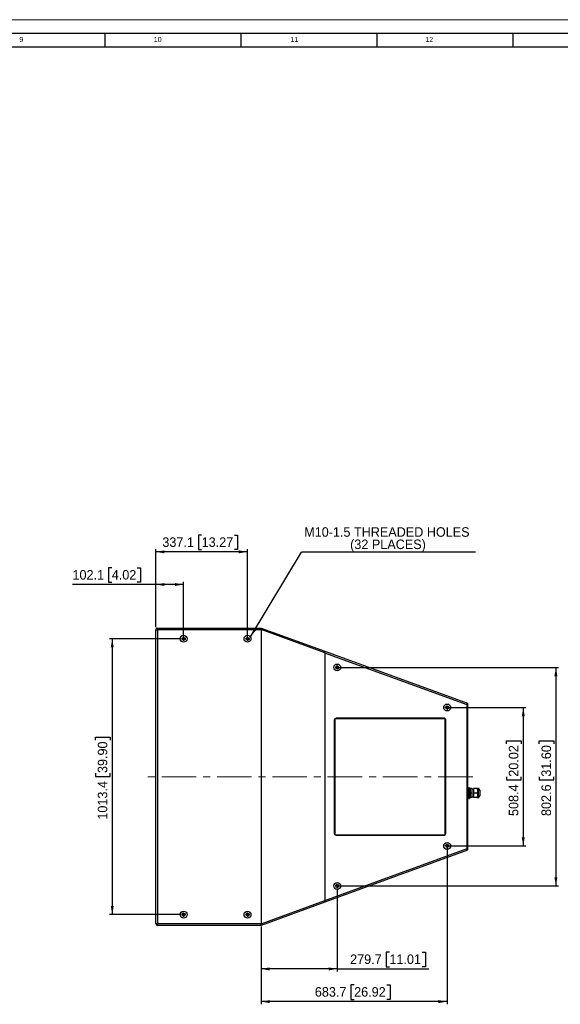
# Model space of a CAD drawing. Header units: millimetres. Extents: x 0 to 8410, y 0 to 5940.
# Tile 18 of 19: x 4441 to 6428, y 2323 to 5940. Entities that reach past the tile are written whole.
import ezdxf

# ---------------------------------------------------------------- set-up
doc = ezdxf.new("R2010")
doc.units = ezdxf.units.MM
doc.header["$LTSCALE"] = 10
doc.linetypes.add('CENTERX2', pattern=[20.32, 12.7, -2.54, 2.54, -2.54])
doc.layers.add('FORMAT', color=7, linetype='Continuous')
doc.layers.add('SLD-0', color=7, linetype='Continuous')
doc.styles.add('SLDTEXTSTYLE0', font='arial.ttf', dxfattribs={"width": 0.948})
doc.styles.add('SLDTEXTSTYLE1', font='GOTHIC.TTF', dxfattribs={"width": 0.913})
doc.styles.get("Standard").update_dxf_attribs({"font": 'arial.ttf'})
doc.dimstyles.new('SLDDIMSTYLE0', dxfattribs={"dimtxt": 35, "dimasz": 32, "dimexe": 0, "dimexo": 0.0625, "dimgap": 8.75, "dimtad": 1, "dimdec": 1, "dimrnd": 1e-09, "dimzin": 12, "dimdsep": 46, "dimtxsty": 'SLDTEXTSTYLE0', "dimsah": 1, "dimcen": 0.09, "dimadec": 0, "dimazin": 3, "dimtfac": 1, "dimtdec": 1, "dimtofl": 0, "dimtmove": 0, "dimatfit": 3, "dimfxl": 1, "dimfrac": 2, "dimtolj": 1, "dimtzin": 12, "dimarcsym": 0})
doc.dimstyles.new('SLDDIMSTYLE1', dxfattribs={"dimtxt": 0.18, "dimasz": 32, "dimexe": 0, "dimexo": 0.0625, "dimgap": 0, "dimtad": 0, "dimtih": 1, "dimtoh": 1, "dimdec": 0, "dimrnd": 1e-09, "dimzin": 0, "dimdsep": 46, "dimtxsty": 'Standard', "dimsah": 1, "dimcen": 0.09, "dimadec": 0, "dimazin": 0, "dimtfac": 32, "dimtdec": 0, "dimtofl": 0, "dimtmove": 0, "dimatfit": 3, "dimfxl": 1, "dimfrac": 2, "dimtolj": 1, "dimtzin": 0, "dimarcsym": 0})

# ---------------------------------------------------------------- blocks, each defined once
blk = doc.blocks.new('_D_2')
at = {"layer": 'SLD-0', "color": 7, "transparency": 16777216}
for p, q in [((4779.5, 3926.8), (4767.4, 3926.8)), ((4767.4, 3926.8), (4767.4, 3873.1)), ((4873, 3926.8), (4885.1, 3926.8)), ((4885.1, 3926.8), (4885.1, 3873.1)), ((4767.4, 3873.1), (4779.5, 3873.1)), ((4885.1, 3873.1), (4873, 3873.1)), ((4941.2, 3708.7), (4941.2, 3875.1)), ((5043.3, 3675.7), (5043.3, 3875.1)), ((4941.2, 3865.1), (4635.1, 3865.1)), ((5043.3, 3865.1), (4941.2, 3865.1))]:
    blk.add_line(p, q, dxfattribs=at)
for points in [[(4941.2, 3865.1), (4973.2, 3859.6), (4973.2, 3870.6)], [(5043.3, 3865.1), (5011.3, 3870.6), (5011.3, 3859.6)]]:
    blk.add_solid(points, dxfattribs=at)
at = {"layer": 'SLD-0', "color": 7, "transparency": 16777216, "char_height": 35, "attachment_point": 1, "style": 'SLDTEXTSTYLE0'}
for s, insert in [('102.1', (4635.1, 3918.2)), ('4.02', (4779.5, 3918.2))]:
    blk.add_mtext(s, dxfattribs=dict(at, insert=insert))
blk = doc.blocks.new('_D_3')
at = {"layer": 'SLD-0', "color": 7, "transparency": 16777216}
for p, q in [((5109.8, 4046.8), (5097.7, 4046.8)), ((5097.7, 4046.8), (5097.7, 3993.1)), ((5230.1, 4046.8), (5242.1, 4046.8)), ((5242.1, 4046.8), (5242.1, 3993.1)), ((4941.2, 3708.7), (4941.2, 3995.1)), ((5278.3, 3985.1), (4941.2, 3985.1)), ((5097.7, 3993.1), (5109.8, 3993.1)), ((5242.1, 3993.1), (5230.1, 3993.1)), ((5278.3, 3675.7), (5278.3, 3995.1))]:
    blk.add_line(p, q, dxfattribs=at)
for points in [[(4941.2, 3985.1), (4973.2, 3979.6), (4973.2, 3990.6)], [(5278.3, 3985.1), (5246.3, 3990.6), (5246.3, 3979.6)]]:
    blk.add_solid(points, dxfattribs=at)
at = {"layer": 'SLD-0', "color": 7, "transparency": 16777216, "char_height": 35, "attachment_point": 1, "style": 'SLDTEXTSTYLE0'}
for s, insert in [('337.1', (4965.4, 4038.2)), ('13.27', (5109.8, 4038.2))]:
    blk.add_mtext(s, dxfattribs=dict(at, insert=insert))
blk = doc.blocks.new('_D_4')
at = {"layer": 'SLD-0', "color": 7, "transparency": 16777216}
for p, q in [((5033.3, 3665.7), (4771.2, 3665.7)), ((4781.2, 3665.7), (4781.2, 2652.3)), ((4719.5, 3292.7), (4719.5, 3304.7)), ((4719.5, 3304.7), (4773.2, 3304.7)), ((4773.2, 3304.7), (4773.2, 3292.7)), ((4719.5, 3172.4), (4719.5, 3160.3)), ((4719.5, 3160.3), (4773.2, 3160.3)), ((4773.2, 3160.3), (4773.2, 3172.4)), ((5033.3, 2652.3), (4771.2, 2652.3))]:
    blk.add_line(p, q, dxfattribs=at)
for points in [[(4781.2, 3665.7), (4775.7, 3633.7), (4786.7, 3633.7)], [(4781.2, 2652.3), (4786.7, 2684.3), (4775.7, 2684.3)]]:
    blk.add_solid(points, dxfattribs=at)
at = {"layer": 'SLD-0', "color": 7, "transparency": 16777216, "char_height": 35, "attachment_point": 1, "rotation": 90, "style": 'SLDTEXTSTYLE0'}
for s, insert in [('39.90', (4728.1, 3172.4)), ('1013.4', (4728.1, 3001.2))]:
    blk.add_mtext(s, dxfattribs=dict(at, insert=insert))
blk = doc.blocks.new('_D_5')
at = {"layer": 'SLD-0', "color": 7, "transparency": 16777216}
for p, q in [((6022.1, 3413.2), (6301.7, 3413.2)), ((6291.7, 3413.2), (6291.7, 2904.8)), ((6230, 3279.3), (6230, 3291.3)), ((6230, 3291.3), (6283.7, 3291.3)), ((6283.7, 3291.3), (6283.7, 3279.3)), ((6230, 3159), (6230, 3147)), ((6230, 3147), (6283.7, 3147)), ((6283.7, 3147), (6283.7, 3159)), ((6022.1, 2904.8), (6301.7, 2904.8))]:
    blk.add_line(p, q, dxfattribs=at)
for points in [[(6291.7, 3413.2), (6286.2, 3381.2), (6297.2, 3381.2)], [(6291.7, 2904.8), (6297.2, 2936.8), (6286.2, 2936.8)]]:
    blk.add_solid(points, dxfattribs=at)
at = {"layer": 'SLD-0', "color": 7, "transparency": 16777216, "char_height": 35, "attachment_point": 1, "rotation": 90, "style": 'SLDTEXTSTYLE0'}
for s, insert in [('20.02', (6238.6, 3159)), ('508.4', (6238.6, 3014.6))]:
    blk.add_mtext(s, dxfattribs=dict(at, insert=insert))
blk = doc.blocks.new('_D_6')
at = {"layer": 'SLD-0', "color": 7, "transparency": 16777216}
for p, q in [((5618, 3560.3), (6421.7, 3560.3)), ((6411.7, 3560.3), (6411.7, 2757.7)), ((6350, 3279.3), (6350, 3291.3)), ((6350, 3291.3), (6403.7, 3291.3)), ((6403.7, 3291.3), (6403.7, 3279.3)), ((6350, 3159), (6350, 3147)), ((6350, 3147), (6403.7, 3147)), ((6403.7, 3147), (6403.7, 3159)), ((5618, 2757.7), (6421.7, 2757.7))]:
    blk.add_line(p, q, dxfattribs=at)
for points in [[(6411.7, 3560.3), (6406.2, 3528.3), (6417.2, 3528.3)], [(6411.7, 2757.7), (6417.2, 2789.7), (6406.2, 2789.7)]]:
    blk.add_solid(points, dxfattribs=at)
at = {"layer": 'SLD-0', "color": 7, "transparency": 16777216, "char_height": 35, "attachment_point": 1, "rotation": 90, "style": 'SLDTEXTSTYLE0'}
for s, insert in [('31.60', (6358.6, 3159)), ('802.6', (6358.6, 3014.6))]:
    blk.add_mtext(s, dxfattribs=dict(at, insert=insert))
blk = doc.blocks.new('_D_7')
at = {"layer": 'SLD-0', "color": 7, "transparency": 16777216}
for p, q in [((5608, 2747.7), (5608, 2442.9)), ((5328.3, 2609.2), (5328.3, 2442.9)), ((5799.8, 2514.6), (5787.8, 2514.6)), ((5787.8, 2514.6), (5787.8, 2460.9)), ((5920.1, 2514.6), (5932.2, 2514.6)), ((5932.2, 2514.6), (5932.2, 2460.9)), ((5787.8, 2460.9), (5799.8, 2460.9)), ((5932.2, 2460.9), (5920.1, 2460.9)), ((5608, 2452.9), (5328.3, 2452.9)), ((5608, 2452.9), (5944.2, 2452.9))]:
    blk.add_line(p, q, dxfattribs=at)
for points in [[(5328.3, 2452.9), (5360.3, 2447.4), (5360.3, 2458.4)], [(5608, 2452.9), (5576, 2458.4), (5576, 2447.4)]]:
    blk.add_solid(points, dxfattribs=at)
at = {"layer": 'SLD-0', "color": 7, "transparency": 16777216, "char_height": 35, "attachment_point": 1, "style": 'SLDTEXTSTYLE0'}
for s, insert in [('279.7', (5655.4, 2506)), ('11.01', (5799.8, 2506))]:
    blk.add_mtext(s, dxfattribs=dict(at, insert=insert))
blk = doc.blocks.new('_D_8')
at = {"layer": 'SLD-0', "color": 7, "transparency": 16777216}
for p, q in [((6012.1, 2894.8), (6012.1, 2322.9)), ((5328.3, 2609.2), (5328.3, 2322.9)), ((5670.2, 2394.6), (5658.2, 2394.6)), ((5658.2, 2394.6), (5658.2, 2340.9)), ((5790.5, 2394.6), (5802.5, 2394.6)), ((5802.5, 2394.6), (5802.5, 2340.9)), ((6012.1, 2332.9), (5328.3, 2332.9)), ((5658.2, 2340.9), (5670.2, 2340.9)), ((5802.5, 2340.9), (5790.5, 2340.9))]:
    blk.add_line(p, q, dxfattribs=at)
for points in [[(5328.3, 2332.9), (5360.3, 2327.4), (5360.3, 2338.4)], [(6012.1, 2332.9), (5980.1, 2338.4), (5980.1, 2327.4)]]:
    blk.add_solid(points, dxfattribs=at)
at = {"layer": 'SLD-0', "color": 7, "transparency": 16777216, "char_height": 35, "attachment_point": 1, "style": 'SLDTEXTSTYLE0'}
for s, insert in [('683.7', (5525.8, 2386)), ('26.92', (5670.2, 2386))]:
    blk.add_mtext(s, dxfattribs=dict(at, insert=insert))
blk = doc.blocks.new('SW_NOTE_0_3')
at = {"layer": 'SLD-0', "color": 0}
blk.add_line((639.4, 0), (0, 0), dxfattribs=at)
at = {"layer": 'SLD-0', "color": 0, "char_height": 35, "attachment_point": 2, "style": 'SLDTEXTSTYLE0'}
for s, insert in [('M10-1.5 THREADED HOLES', (313.2, 91.2)), ('(32 PLACES)', (317.3, 46))]:
    blk.add_mtext(s, dxfattribs=dict(at, insert=insert))
blk = doc.blocks.new('SW_CENTERMARKSYMBOL_0')
at = {"layer": 'SLD-0', "color": 0}
for p, q in [((-5, 0), (-8, 0)), ((0, 0), (-2.5, 0)), ((0, 5), (0, 8)), ((0, 0), (0, 2.5)), ((0, 0), (0, -2.5)), ((0, 0), (2.5, 0)), ((5, 0), (8, 0)), ((0, -5), (0, -8))]:
    blk.add_line(p, q, dxfattribs=at)
blk = doc.blocks.new('SW_CENTERMARKSYMBOL_1')
at = {"layer": 'SLD-0', "color": 0}
for p, q in [((-5, 0), (-8, 0)), ((0, 0), (-2.5, 0)), ((0, 5), (0, 8)), ((0, 0), (0, 2.5)), ((0, 0), (0, -2.5)), ((0, 0), (2.5, 0)), ((5, 0), (8, 0)), ((0, -5), (0, -8))]:
    blk.add_line(p, q, dxfattribs=at)
blk = doc.blocks.new('SW_CENTERMARKSYMBOL_2')
at = {"layer": 'SLD-0', "color": 0}
for p, q in [((-5, 0), (-8, 0)), ((0, 0), (-2.5, 0)), ((0, 5), (0, 8)), ((0, 0), (0, 2.5)), ((0, 0), (0, -2.5)), ((0, 0), (2.5, 0)), ((5, 0), (8, 0)), ((0, -5), (0, -8))]:
    blk.add_line(p, q, dxfattribs=at)
blk = doc.blocks.new('SW_CENTERMARKSYMBOL_3')
at = {"layer": 'SLD-0', "color": 0}
for p, q in [((-5, 0), (-8, 0)), ((0, 0), (-2.5, 0)), ((0, 5), (0, 8)), ((0, 0), (0, 2.5)), ((0, 0), (0, -2.5)), ((0, 0), (2.5, 0)), ((5, 0), (8, 0)), ((0, -5), (0, -8))]:
    blk.add_line(p, q, dxfattribs=at)
blk = doc.blocks.new('SW_CENTERMARKSYMBOL_4')
at = {"layer": 'SLD-0', "color": 0}
for p, q in [((-5, 0), (-8, 0)), ((0, 0), (-2.5, 0)), ((0, 5), (0, 8)), ((0, 0), (0, 2.5)), ((0, 0), (0, -2.5)), ((0, 0), (2.5, 0)), ((5, 0), (8, 0)), ((0, -5), (0, -8))]:
    blk.add_line(p, q, dxfattribs=at)
blk = doc.blocks.new('SW_CENTERMARKSYMBOL_5')
at = {"layer": 'SLD-0', "color": 0}
for p, q in [((-5, 0), (-8, 0)), ((0, 0), (-2.5, 0)), ((0, 5), (0, 8)), ((0, 0), (0, 2.5)), ((0, 0), (0, -2.5)), ((0, 0), (2.5, 0)), ((5, 0), (8, 0)), ((0, -5), (0, -8))]:
    blk.add_line(p, q, dxfattribs=at)
blk = doc.blocks.new('SW_CENTERMARKSYMBOL_6')
at = {"layer": 'SLD-0', "color": 0}
for p, q in [((-5, 0), (-8, 0)), ((0, 0), (-2.5, 0)), ((0, 5), (0, 8)), ((0, 0), (0, 2.5)), ((0, 0), (0, -2.5)), ((0, 0), (2.5, 0)), ((5, 0), (8, 0)), ((0, -5), (0, -8))]:
    blk.add_line(p, q, dxfattribs=at)
blk = doc.blocks.new('SW_CENTERMARKSYMBOL_7')
at = {"layer": 'SLD-0', "color": 0}
for p, q in [((-5, 0), (-8, 0)), ((0, 0), (-2.5, 0)), ((0, 5), (0, 8)), ((0, 0), (0, 2.5)), ((0, 0), (0, -2.5)), ((0, 0), (2.5, 0)), ((5, 0), (8, 0)), ((0, -5), (0, -8))]:
    blk.add_line(p, q, dxfattribs=at)

msp = doc.modelspace()

# ---------------------------------------------------------------- linework, layer by layer
at = {"color": 7, "linetype": 'Continuous', "lineweight": 18}
msp.add_line((0.000042, 5940.000099), (8410.000042, 5940.000099), dxfattribs=at)
at = {"color": 7, "linetype": 'Continuous', "lineweight": 25}
for p, q in [((4941.1916, 2619.236129), (4941.1916, 3698.736089)), ((4941.1916, 3698.736089), (4947.5416, 3698.736089)), ((4947.5416, 3705.086129), (4947.5416, 3698.736089)), ((4947.5416, 3705.086129), (5328.333335, 3705.086129)), ((4947.5416, 3698.736089), (4947.5416, 2619.236129)), ((5328.333335, 3698.736089), (4947.5416, 3698.736089)), ((5328.333335, 3698.736089), (5328.333335, 2619.236129)), ((5328.348296, 3705.080645), (5562.613236, 3619.815188)), ((5562.304901, 3614.325511), (5328.404682, 3699.458199)), ((5562.613236, 3619.815188), (6086.204575, 3429.243522)), ((5562.142895, 3613.228875), (5562.142895, 2704.743343)), ((6085.691618, 3422.672706), (5562.142895, 3613.228875)), ((6085.691618, 2895.299511), (6085.691618, 3422.672706)), ((6085.691618, 3422.672706), (6087.191628, 3422.672706)), ((6087.191628, 3427.833991), (6087.191628, 3422.672706)), ((6087.191628, 3422.672706), (6087.191628, 2895.299511)), ((5597.309338, 3367.386105), (5597.309338, 2950.586112)), ((5599.05933, 3371.763604), (5599.05933, 2946.208613)), ((6004.836844, 3371.986108), (5599.281834, 3371.986108)), ((6000.45936, 3373.736115), (5603.659319, 3373.736115)), ((6005.059289, 2946.208613), (6005.059289, 3371.763604)), ((6006.809281, 2950.586112), (6006.809281, 3367.386105)), ((6087.191628, 3116.986109), (6091.863559, 3116.986109)), ((6087.191628, 3114.481298), (6091.863559, 3114.481298)), ((6093.863653, 3118.486108), (6091.863559, 3118.486108)), ((6091.863559, 3118.486108), (6091.863559, 3116.986109)), ((6091.863559, 3114.481298), (6091.863559, 3101.490917)), ((6093.863653, 3118.486108), (6093.863653, 3079.486111)), ((6103.213595, 3115.48611), (6096.863555, 3115.48611)), ((6096.863555, 3115.48611), (6096.863555, 3098.98611)), ((6103.213595, 3115.48611), (6103.213595, 3098.98611)), ((6109.213637, 3113.236109), (6103.213595, 3113.236109)), ((6109.213637, 3115.436109), (6109.213637, 3098.98611)), ((6121.468829, 3115.436109), (6109.213637, 3115.436109)), ((6124.213623, 3115.236109), (6124.01359, 3115.436109)), ((6125.713633, 3115.236109), (6124.213623, 3115.236109)), ((6124.213623, 3115.236109), (6124.213623, 3082.736107)), ((6087.191628, 3101.490917), (6091.863559, 3101.490917)), ((6087.191628, 3096.481296), (6091.863559, 3096.481296)), ((6087.191628, 3083.490918), (6091.863559, 3083.490918)), ((6087.191628, 3080.986107), (6091.863559, 3080.986107)), ((6091.863559, 3096.481296), (6091.863559, 3083.490918)), ((6091.863559, 3080.986107), (6091.863559, 3079.486111)), ((6091.863559, 3079.486111), (6093.863653, 3079.486111)), ((6103.213595, 3098.98611), (6096.863555, 3098.98611)), ((6096.863555, 3098.98611), (6096.863555, 3082.48611)), ((6103.213595, 3082.48611), (6096.863555, 3082.48611)), ((6103.213595, 3098.98611), (6103.213595, 3082.48611)), ((6103.213595, 3084.736111), (6109.213637, 3084.736111)), ((6121.468829, 3098.98611), (6109.213637, 3098.98611)), ((6109.213637, 3098.98611), (6109.213637, 3082.536111)), ((6121.468829, 3082.536111), (6109.213637, 3082.536111)), ((6124.01359, 3082.536111), (6124.213623, 3082.736107)), ((6124.213623, 3082.736107), (6125.713633, 3082.736107)), ((6131.713556, 3109.236108), (6131.713556, 3088.736112)), ((5599.281834, 2945.986109), (6004.836844, 2945.986109)), ((5603.659319, 2944.236102), (6000.45936, 2944.236102)), ((5562.142895, 2704.743343), (6085.691618, 2895.299511)), ((6085.691618, 2895.299511), (6087.191628, 2895.299511)), ((6087.191628, 2895.299511), (6087.191628, 2890.138226)), ((6086.204575, 2888.728695), (5562.613236, 2698.157029)), ((5562.613236, 2698.157029), (5328.348296, 2612.891572)), ((5328.404682, 2618.514018), (5562.304901, 2703.646707)), ((4941.1916, 2619.236129), (4947.5416, 2619.236129)), ((4947.5416, 2619.236129), (4947.5416, 2612.886088)), ((4947.5416, 2619.236129), (5328.333335, 2619.236129)), ((5328.333335, 2612.886088), (4947.5416, 2612.886088))]:
    msp.add_line(p, q, dxfattribs=at)
at = {"color": 8, "linetype": 'Continuous', "lineweight": 25}
msp.add_line((6125.713633, 3115.236109), (6125.713633, 3082.736107), dxfattribs=at)
at = {"color": 7, "linetype": 'Continuous', "lineweight": 25, "flags": 128}
for points in [[(5328.333335, 3705.086129), (5328.33709, 3705.084758), (5328.348296, 3705.080645)], [(6085.691618, 3422.672706), (6085.780667, 3423.813718), (6085.867094, 3424.920069), (6085.948156, 3425.958114), (6086.021351, 3426.896351), (6086.084651, 3427.706229), (6086.135911, 3428.363191), (6086.1737, 3428.847241), (6086.196827, 3429.143684), (6086.204575, 3429.243522)], [(6086.204575, 2888.728695), (6086.1948, 2888.854968), (6086.165594, 2889.228868), (6086.118148, 2889.83609), (6086.054371, 2890.65324), (6085.976647, 2891.648965), (6085.887955, 2892.78497), (6085.791634, 2894.017594), (6085.691618, 2895.299511)], [(5328.348296, 2612.891572), (5328.33709, 2612.887459), (5328.333335, 2612.886088)]]:
    msp.add_lwpolyline(points, dxfattribs=at)
at = {"color": 7, "linetype": 'Continuous', "lineweight": 25}
for centre, radius in [((5043.33334, 3665.686109), 12.7), ((5043.33334, 3665.686109), 5.5), ((5278.33334, 3665.686109), 12.7), ((5278.33334, 3665.686109), 5.5), ((5607.990966, 3560.276109), 12.7), ((5607.990966, 3560.276109), 5.5), ((6012.05932, 3413.206109), 12.7), ((6012.05932, 3413.206109), 5.5), ((6012.05932, 2904.761456), 12.7), ((6012.05932, 2904.761456), 5.5), ((5607.990966, 2757.690618), 12.7), ((5607.990966, 2757.690618), 5.5), ((5043.33334, 2652.286109), 12.7), ((5043.33334, 2652.286109), 5.5), ((5278.33334, 2652.286109), 12.7), ((5278.33334, 2652.286109), 5.5)]:
    msp.add_circle(centre, radius, dxfattribs=at)
for centre, radius, start, end in [((4947.5416, 3698.736109), 6.35, 90, 180), ((6085.6916, 3427.833979), 1.5, 0, 70), ((5603.65932, 3367.386109), 6.35, 90, 180), ((6000.45932, 3367.386109), 6.35, 0, 90), ((6095.3636, 3114.736109), 1.5, 0, 180), ((6125.7136, 3109.236109), 6, 0, 90), ((6095.3636, 3083.236109), 1.5, 180, 0), ((6125.7136, 3088.736109), 6, 270, 0), ((5603.65932, 2950.586109), 6.35, 180, 270), ((6000.45932, 2950.586109), 6.35, 270, 0), ((6085.6916, 2890.138239), 1.5, 290, 0), ((4947.5416, 2619.236109), 6.35, 180, 270)]:
    msp.add_arc(centre, radius, start, end, dxfattribs=at)
for centre, major_axis, ratio, start_param, end_param in [((5339.331863, 3698.736109), (10.998523, 0), 0.5773502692, 3.0276282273, 3.1415926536), ((5560.441401, 3613.848154), (2.171828, 5.967048), 0.2537933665, 4.8842437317, 6.2831853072), ((5573.141401, 3609.225732), (10.607633, -5.646401), 0.5146877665, 3.2371427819, 3.4089975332), ((5573.141401, 2708.746485), (10.607633, 5.646401), 0.5146877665, 2.874187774, 3.0460425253), ((5560.441401, 2704.124063), (-2.171828, 5.967048), 0.2537933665, 3.1415926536, 4.5405342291), ((5339.331863, 2619.236109), (10.998523, 0), 0.5773502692, 3.1415926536, 3.2555570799)]:
    msp.add_ellipse(centre, major_axis=major_axis, ratio=ratio, start_param=start_param, end_param=end_param, dxfattribs=at)
for points, knots in [([(5328.404682, 3699.458199), (5328.517377, 3700.127409), (5328.74282, 3701.466143), (5328.807762, 3703.195357), (5328.696267, 3704.451996), (5328.491244, 3704.988286), (5328.378454, 3705.06116), (5328.348296, 3705.080645)], [0, 0, 0, 0, 0.2289575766, 0.4580222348, 0.6851899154, 0.9158226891, 1, 1, 1, 1]), ([(6121.468829, 3115.436109), (6122.064812, 3114.309749), (6123.27716, 3112.018511), (6124.072793, 3108.650041), (6123.998182, 3105.570371), (6123.259341, 3102.40747), (6122.146835, 3100.281664), (6121.468829, 3098.98611)], [0, 0, 0, 0, 0.2161893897, 0.4397718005, 0.5934269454, 0.7522176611, 1, 1, 1, 1]), ([(6123.971628, 3115.436109), (6123.940514, 3115.436109), (6123.871442, 3115.436109), (6122.971021, 3115.436109), (6121.981001, 3115.436109), (6121.468829, 3115.436109)], [0, 0, 0, 0, 0.2834866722, 0.6293224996, 1, 1, 1, 1]), ([(6121.468829, 3098.98611), (6122.064812, 3097.859749), (6123.277159, 3095.568509), (6124.072793, 3092.200042), (6123.998182, 3089.12037), (6123.259341, 3085.957478), (6122.146835, 3083.831667), (6121.468829, 3082.536111)], [0, 0, 0, 0, 0.2161895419, 0.4397717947, 0.5934269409, 0.7522176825, 1, 1, 1, 1]), ([(6121.468829, 3082.536111), (6121.98103, 3082.536111), (6122.955099, 3082.536111), (6123.862944, 3082.536111), (6123.935798, 3082.536111), (6123.969959, 3082.536111)], [0, 0, 0, 0, 0.37067178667, 0.70491740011, 1, 1, 1, 1]), ([(5328.348296, 2612.891572), (5328.438989, 2612.9908), (5328.620442, 2613.18933), (5328.798481, 2614.35706), (5328.774361, 2615.999613), (5328.598844, 2617.490254), (5328.438773, 2618.334265), (5328.404682, 2618.514018)], [0, 0, 0, 0, 0.2386211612, 0.4774167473, 0.7106968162, 0.9383854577, 1, 1, 1, 1])]:
    msp.add_open_spline(points, degree=3, knots=knots, dxfattribs=at)
at = {"layer": 'FORMAT'}
for p, q in [((150.000042, 5890.000099), (8360.000042, 5890.000099)), ((4755, 5840.000099), (4755, 5890.000099)), ((5255, 5840.000099), (5255, 5890.000099)), ((5755, 5840.000099), (5755, 5890.000099)), ((6255, 5840.000099), (6255, 5890.000099)), ((200.000042, 5840.000099), (8310.000042, 5840.000099))]:
    msp.add_line(p, q, dxfattribs=at)
at = {"layer": 'SLD-0', "color": 7, "linetype": 'CENTERX2', "lineweight": 18}
msp.add_line((6106.204631, 3158.986109), (4900.443051, 3158.986109), dxfattribs=at)

# ---------------------------------------------------------------- block references
at = {"layer": 'SLD-0', "color": 7}
for name, p in [('SW_NOTE_0_3', (5477.28226, 3984.262443)), ('SW_CENTERMARKSYMBOL_1', (5043.33334, 3665.686109)), ('SW_CENTERMARKSYMBOL_3', (5278.33334, 3665.686109)), ('SW_CENTERMARKSYMBOL_7', (5607.990966, 3560.276109)), ('SW_CENTERMARKSYMBOL_6', (6012.05932, 3413.206109)), ('SW_CENTERMARKSYMBOL_5', (6012.05932, 2904.761456)), ('SW_CENTERMARKSYMBOL_4', (5607.990966, 2757.690618)), ('SW_CENTERMARKSYMBOL_0', (5043.33334, 2652.286109)), ('SW_CENTERMARKSYMBOL_2', (5278.33334, 2652.286109))]:
    msp.add_blockref(name, p, dxfattribs=at)

# ---------------------------------------------------------------- texts
at = {"layer": 'FORMAT', "attachment_point": 1, "style": 'SLDTEXTSTYLE1'}
for s, insert, char_height in [('9', (4440.104167, 5876.463176), 18.520833), ('10', (4933.854167, 5876.463176), 18.5208333), ('11', (5435.9375, 5876.463176), 18.5208333), ('12', (5931.770833, 5876.463176), 18.5208333)]:
    msp.add_mtext(s, dxfattribs=dict(at, insert=insert, char_height=char_height))

# ---------------------------------------------------------------- dimensions: what is measured, and where the dimension line sits
at = {"layer": 'SLD-0', "color": 7}
for base, p1, p2, picture, middle in [((4941.1916, 3985.086109), (5278.33334, 3665.686109), (4941.1916, 3698.736109), '_D_3', (5109.76247, 3985.086109)), ((4941.1916, 3865.086109), (5043.33334, 3665.686109), (4941.1916, 3698.736109), '_D_2', (4766.101535, 3865.086109)), ((5328.33334, 2332.886109), (6012.05932, 2904.761456), (5328.33334, 2619.236109), '_D_8', (5670.19633, 2332.886109)), ((5328.33334, 2452.886109), (5607.990966, 2757.690618), (5328.33334, 2619.236109), '_D_7', (5799.815608, 2452.886109))]:
    dim = msp.add_linear_dim(base=base, p1=p1, p2=p2, dimstyle='SLDDIMSTYLE0', dxfattribs=at)
    dim.commit()
    dim.dimension.update_dxf_attribs({"geometry": picture, "text_midpoint": middle, "dimtype": 160})
for base, p1, p2, picture, middle in [((4781.1916, 2652.286109), (5043.33334, 3665.686109), (5043.33334, 2652.286109), '_D_4', (4781.1916, 3158.986109)), ((6411.7136, 2757.690618), (5607.990966, 3560.276109), (5607.990966, 2757.690618), '_D_6', (6411.7136, 3158.983363)), ((6291.7136, 2904.761456), (6012.05932, 3413.206109), (6012.05932, 2904.761456), '_D_5', (6291.7136, 3158.983782))]:
    dim = msp.add_linear_dim(base=base, p1=p1, p2=p2, angle=90, dimstyle='SLDDIMSTYLE0', dxfattribs=at)
    dim.commit()
    dim.dimension.update_dxf_attribs({"geometry": picture, "text_midpoint": middle, "dimtype": 160})

# ---------------------------------------------------------------- leaders
msp.add_leader([(5288.978049, 3672.61288), (5477.28226, 3984.262443)], dimstyle='SLDDIMSTYLE1', dxfattribs=at)

doc.saveas('drawing.dxf')
